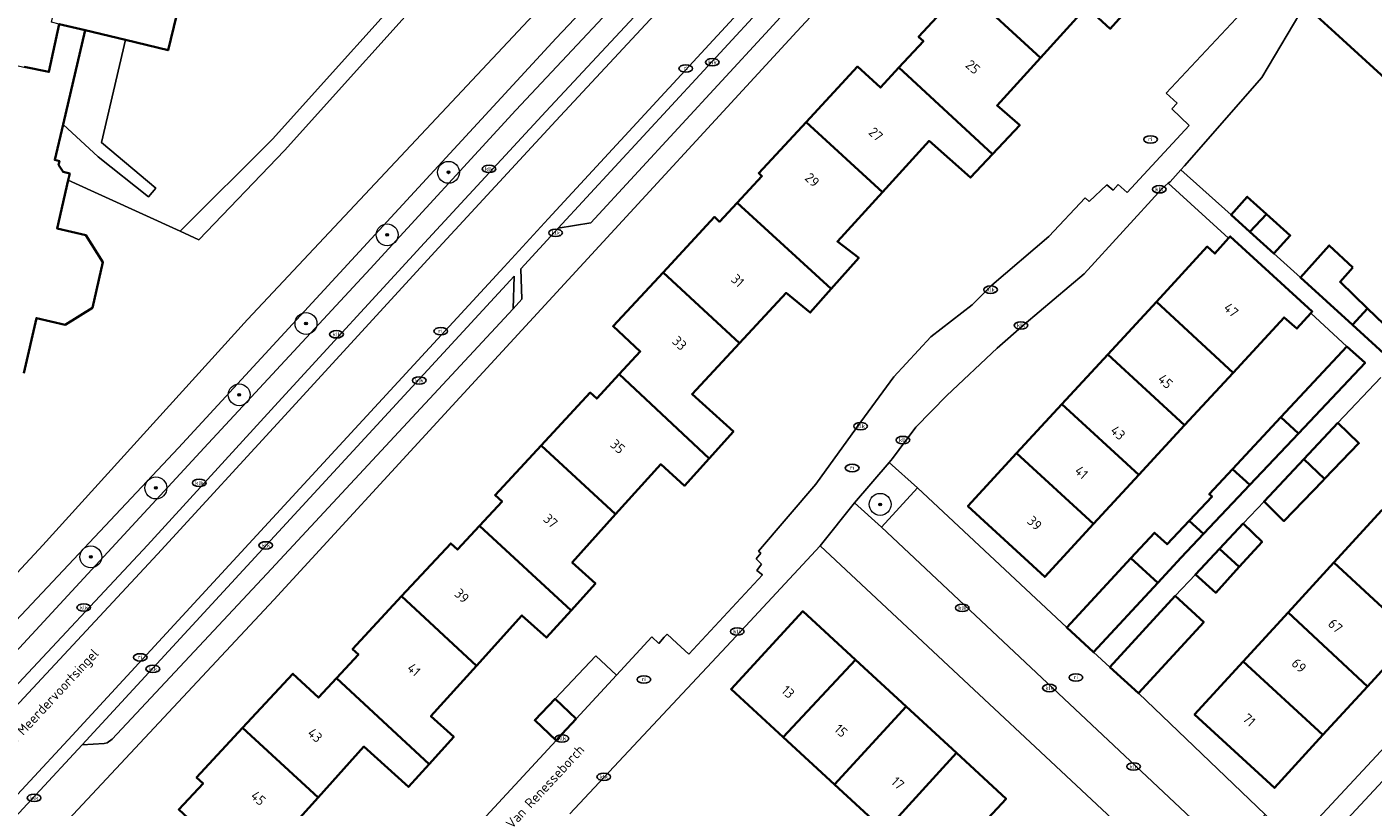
# Model space of a CAD drawing. Header units: metres. Extents: x 103671 to 105190, y 427150 to 429171.
# Tile 193 of 256: x 103835 to 103958, y 428372 to 428443. Entities that reach past the tile are written whole.
import ezdxf
from ezdxf.enums import TextEntityAlignment as Align

# ---------------------------------------------------------------- set-up
doc = ezdxf.new("R2010")
doc.units = ezdxf.units.M
for name, color, linetype, lineweight in [('B-WE-GR-BEPLANTING_CULTUUR_HEESTERS-GV', 253, 'Continuous', 18), ('B-WE-GR-BOOM-S', 253, 'Continuous', 25), ('B-WE-IE-MEUBILAIR-S', 253, 'Continuous', 25), ('B-WE-OG-BEBOUWING-GV', 253, 'Continuous', 35), ('B-WE-OG-BEBOUWING-T18', 7, 'Continuous', 18), ('B-WE-OG-BEBOUWING_OVERBOUWING-GV', 253, 'Continuous', 18), ('B-WE-OG-TERREIN_BEGROEID-GV', 253, 'Continuous', 18), ('B-WE-OG-TERREIN_ERF-GV', 253, 'Continuous', 18), ('B-WE-OG-TERREIN_OEVER-GV', 253, 'Continuous', 18), ('B-WE-OG-TOPOGRAFIE-T18', 7, 'Continuous', 18), ('B-WE-OG-WATER_SLOOT-GV', 253, 'Continuous', 18), ('B-WE-VH-OPENVERHARDING-GV', 253, 'Continuous', 18), ('B-WE-VH-OPENVERHARDING_BETONSTRAATSTEEN-GV', 253, 'Continuous', 18), ('B-WE-VH-OPENVERHARDING_SIERBESTRATING-GV', 253, 'Continuous', 18), ('B-WE-VH-OPENVERHARDING_TEGEL-GV', 253, 'Continuous', 18)]:
    doc.layers.add(name, color=color, linetype=linetype, lineweight=lineweight)
doc.styles.add('NLCS-ISO', font='NLCS-ISO.ttf')
doc.styles.add('NLCS-ISO-M500-T18', font='NLCS-ISO.ttf', dxfattribs={"height": 0.9})

# ---------------------------------------------------------------- blocks, each defined once
blk = doc.blocks.new('SIE-MEUBILAIR_PUT_KOLK-SO')
blk.add_ellipse((0, 0), major_axis=(1.25, 0), ratio=0.54)
at = {"style": 'NLCS-ISO'}
blk.add_text('klk', height=0.75, dxfattribs=at).set_placement((0.03, 0), align=Align.MIDDLE_CENTER)
blk = doc.blocks.new('SIE-MEUBILAIR_PUT_RIOOLPUT-SO')
blk.add_ellipse((0, 0), major_axis=(1.25, 0), ratio=0.54)
at = {"style": 'NLCS-ISO'}
blk.add_text('ri', height=0.75, dxfattribs=at).set_placement((-0.04, 0.07), align=Align.MIDDLE_CENTER)
blk = doc.blocks.new('SGR-BOOM_GBKN-SO')
at = {"linetype": 'ByBlock', "lineweight": 18}
h = blk.add_hatch(color=0, dxfattribs=at)
h.dxf.hatch_style = 1
edge = h.paths.add_edge_path()
edge.add_arc((0, 0), 0.25, 0, 360)
at = {"color": 0, "linetype": 'ByBlock', "lineweight": 18}
for radius in [2, 0.25]:
    blk.add_circle((0, 0), radius, dxfattribs=at)
at = {"color": 0, "linetype": 'ByBlock', "lineweight": 18, "style": 'NLCS-ISO'}
blk.add_attdef('SOORT', (2.5, 0), '', height=1.5, dxfattribs=at)

msp = doc.modelspace()

# ---------------------------------------------------------------- linework, layer by layer
at = {"layer": 'B-WE-GR-BEPLANTING_CULTUUR_HEESTERS-GV', "flags": 128}
for points in [[(103916.594, 428400.903), (103914.016, 428403.227), (103910.852, 428399.541), (103913.322, 428397.327)], [(103963.684, 428374.882), (103961.508, 428376.788), (103949.294, 428363.691), (103951.428, 428361.761)]]:
    msp.add_lwpolyline(points, close=True, dxfattribs=at)
at = {"layer": 'B-WE-OG-BEBOUWING-GV', "flags": 128}
for points in [[(103927.792, 428453.12), (103926.028, 428451.247), (103925.596, 428451.648), (103920.869, 428446.556), (103927.838, 428440.154), (103932.032, 428444.765), (103934.189, 428442.803), (103936.363, 428445.193)], [(103959.617, 428437.943), (103966.206, 428445.061), (103961.264, 428449.581), (103960.253, 428448.476), (103958.264, 428450.296), (103952.729, 428444.243), (103954.718, 428442.424)], [(103923.446, 428431.348), (103925.932, 428434), (103923.866, 428435.787), (103927.838, 428440.154), (103920.869, 428446.556), (103916.7, 428442.066), (103917.143, 428441.654), (103914.913, 428439.251)], [(103913.407, 428427.893), (103917.659, 428432.558), (103921.453, 428429.222), (103923.446, 428431.348), (103914.913, 428439.251), (103913.216, 428437.423), (103911.14, 428439.35), (103906.433, 428434.28)], [(103908.733, 428419.055), (103911.244, 428421.89), (103909.297, 428423.384), (103913.407, 428427.893), (103906.433, 428434.28), (103902.117, 428429.63), (103902.407, 428429.361), (103900.135, 428426.914)], [(103900.349, 428414.104), (103904.613, 428418.692), (103906.819, 428416.894), (103908.733, 428419.055), (103900.135, 428426.914), (103898.538, 428425.194), (103898.074, 428425.625), (103893.381, 428420.569)], [(103948.458, 428425.89), (103946.705, 428427.47), (103945.219, 428425.821), (103946.949, 428424.261)], [(103948.458, 428425.89), (103946.949, 428424.261), (103949.141, 428422.286), (103950.627, 428423.935)], [(103945.4, 428411.418), (103950.056, 428416.466), (103951.226, 428415.433), (103952.488, 428416.838), (103952.63, 428416.997), (103945.15, 428423.849), (103944.993, 428423.675), (103943.745, 428422.286), (103943.052, 428422.925), (103938.413, 428417.894)], [(103956.345, 428421.023), (103954.179, 428423.028), (103951.553, 428420.095), (103956.3, 428415.784), (103957.682, 428417.277), (103955.168, 428419.698)], [(103900.349, 428414.104), (103893.381, 428420.569), (103888.816, 428415.651), (103891.304, 428413.341), (103889.386, 428411.275), (103897.592, 428403.6), (103899.808, 428406.056), (103896.034, 428409.462)], [(103938.413, 428417.894), (103933.967, 428413.074), (103940.988, 428406.633), (103945.4, 428411.418)], [(103957.682, 428417.277), (103956.3, 428415.784), (103960.944, 428411.565), (103962.194, 428412.934)], [(103955.797, 428413.82), (103949.778, 428407.36), (103951.379, 428405.876), (103957.456, 428412.307)], [(103940.988, 428406.633), (103933.967, 428413.074), (103929.792, 428408.547), (103936.818, 428402.111)], [(103882.248, 428404.767), (103889.053, 428398.493), (103893.172, 428403.057), (103895.338, 428401.102), (103897.592, 428403.6), (103889.386, 428411.275), (103887.325, 428409.055), (103886.736, 428409.602)], [(103925.653, 428404.059), (103932.668, 428397.612), (103936.818, 428402.111), (103929.792, 428408.547)], [(103951.379, 428405.876), (103949.778, 428407.36), (103945.362, 428402.62), (103946.937, 428401.175)], [(103953.751, 428401.717), (103956.892, 428404.979), (103954.97, 428406.83), (103951.867, 428403.531)], [(103884.988, 428389.723), (103887.214, 428392.19), (103885.093, 428394.104), (103889.053, 428398.493), (103882.248, 428404.767), (103878.058, 428400.253), (103878.692, 428399.665), (103876.629, 428397.443)], [(103932.668, 428397.612), (103925.653, 428404.059), (103921.213, 428399.244), (103928.217, 428392.785)], [(103951.867, 428403.531), (103948.235, 428399.669), (103950.053, 428397.875), (103953.585, 428401.544), (103953.751, 428401.717)], [(103946.937, 428401.175), (103945.362, 428402.62), (103943.23, 428400.331), (103943.495, 428400.114), (103941.408, 428397.906), (103942.717, 428396.708)], [(103954.605, 428394.09), (103961.865, 428387.377), (103966.243, 428392.154), (103958.977, 428398.861)], [(103869.525, 428391.014), (103876.36, 428384.683), (103880.505, 428389.275), (103882.753, 428387.246), (103884.988, 428389.723), (103876.629, 428397.443), (103874.613, 428395.271), (103874.003, 428395.837)], [(103942.717, 428396.708), (103941.408, 428397.906), (103939.379, 428395.761), (103938.242, 428396.815), (103936.076, 428394.479), (103938.526, 428392.228), (103940.681, 428394.553)], [(103946.34, 428397.655), (103944.179, 428395.357), (103945.967, 428393.691), (103948.046, 428395.973)], [(103945.967, 428393.691), (103944.179, 428395.357), (103941.976, 428393.014), (103943.818, 428391.333)], [(103938.526, 428392.228), (103936.076, 428394.479), (103930.225, 428388.166), (103932.665, 428385.905)], [(103957.661, 428382.79), (103961.865, 428387.377), (103954.605, 428394.09), (103950.428, 428389.532)], [(103876.36, 428384.683), (103869.525, 428391.014), (103865.054, 428386.197), (103865.587, 428385.702), (103863.588, 428383.549), (103872.05, 428375.706), (103874.286, 428378.184), (103872.197, 428380.069)], [(103940.131, 428391.053), (103934.165, 428384.554), (103936.767, 428382.166), (103942.732, 428388.665)], [(103910.934, 428385.227), (103906.14, 428389.647), (103899.598, 428382.551), (103904.347, 428378.172)], [(103953.607, 428378.366), (103957.661, 428382.79), (103950.428, 428389.532), (103946.327, 428385.057)], [(103915.57, 428380.952), (103910.934, 428385.227), (103904.347, 428378.172), (103909.044, 428373.841)], [(103946.327, 428385.057), (103941.892, 428380.217), (103949.182, 428373.537), (103953.607, 428378.366)], [(103872.05, 428375.706), (103863.588, 428383.549), (103861.942, 428381.776), (103859.6, 428383.95), (103855.005, 428379), (103861.898, 428372.671), (103866.081, 428377.307), (103870.167, 428373.62)], [(103885.444, 428379.825), (103883.535, 428381.649), (103881.681, 428379.709), (103883.621, 428377.855), (103884.156, 428378.433)], [(103920.161, 428376.719), (103915.57, 428380.952), (103909.044, 428373.841), (103913.645, 428369.599)], [(103857.532, 428363.841), (103859.903, 428366.468), (103857.917, 428368.26), (103861.898, 428372.671), (103855.005, 428379), (103850.814, 428374.486), (103851.399, 428373.942), (103849.185, 428371.558)], [(103922.614, 428370.3), (103924.686, 428372.547), (103920.161, 428376.719), (103913.645, 428369.599), (103917.764, 428365.801), (103918.18, 428365.417), (103922.596, 428370.23)]]:
    msp.add_lwpolyline(points, close=True, dxfattribs=at)
for points in [[(103838.278, 428443.224), (103840.632, 428442.659), (103844.328, 428441.772), (103848.216, 428440.838), (103848.97, 428443.979)], [(103835.048, 428411.382), (103836.202, 428416.391), (103838.824, 428415.793), (103841.298, 428417.334), (103842.257, 428421.494), (103840.707, 428423.962), (103838.088, 428424.573), (103839.105, 428428.985), (103839.243, 428429.582), (103838.638, 428429.734), (103838.221, 428430.393), (103838.297, 428430.727), (103837.869, 428430.824), (103838.623, 428434.052), (103840.632, 428442.659), (103838.278, 428443.224), (103837.328, 428438.857), (103835.078, 428439.333)]]:
    msp.add_lwpolyline(points, dxfattribs=at)
at = {"layer": 'B-WE-OG-BEBOUWING_OVERBOUWING-GV', "flags": 128}
msp.add_lwpolyline([(103889.13, 428383.805), (103887.248, 428385.581), (103883.535, 428381.649), (103885.444, 428379.825)], close=True, dxfattribs=at)
at = {"layer": 'B-WE-OG-TERREIN_BEGROEID-GV', "flags": 128}
for points in [[(103896.038, 428455.032), (103883.64, 428441.945), (103849.175, 428404.562), (103813.735, 428366.894), (103799.5, 428350.525), (103794.057, 428344.926), (103790.451, 428340.756), (103795.07, 428343.985), (103795.666, 428344.402)], [(103830.605, 428381.96), (103851.501, 428404.555), (103866.646, 428420.897), (103879.962, 428435.383), (103893.475, 428449.8)]]:
    msp.add_lwpolyline(points, dxfattribs=at)
at = {"layer": 'B-WE-OG-TERREIN_ERF-GV', "flags": 128}
for points in [[(103922.877, 428461.132), (103905.594, 428442.56), (103884.03, 428419.113), (103874.138, 428408.405), (103857.848, 428390.705), (103830.344, 428361.274)], [(103848.97, 428443.979), (103848.216, 428440.838), (103844.328, 428441.772), (103842.146, 428432.424), (103847.106, 428428.26), (103846.429, 428427.476), (103841.842, 428431.122), (103838.623, 428434.052), (103837.869, 428430.824), (103838.297, 428430.727), (103838.221, 428430.393), (103838.638, 428429.734), (103839.243, 428429.582), (103839.105, 428428.985), (103849.308, 428424.314), (103857.753, 428432.733), (103872.866, 428449.542)], [(103849.185, 428371.558), (103851.399, 428373.942), (103850.814, 428374.486), (103855.005, 428379), (103859.6, 428383.95), (103861.942, 428381.776), (103863.588, 428383.549), (103865.587, 428385.702), (103865.054, 428386.197), (103869.525, 428391.014), (103874.003, 428395.837), (103874.613, 428395.271), (103876.629, 428397.443), (103878.692, 428399.665), (103878.058, 428400.253), (103882.248, 428404.767), (103886.736, 428409.602), (103887.325, 428409.055), (103889.386, 428411.275), (103891.304, 428413.341), (103888.816, 428415.651), (103893.381, 428420.569), (103898.074, 428425.625), (103898.538, 428425.194), (103900.135, 428426.914), (103902.407, 428429.361), (103902.117, 428429.63), (103906.433, 428434.28), (103911.14, 428439.35), (103913.216, 428437.423), (103914.913, 428439.251), (103917.143, 428441.654), (103916.7, 428442.066), (103920.869, 428446.556)], [(103936.363, 428445.193), (103934.189, 428442.803), (103932.032, 428444.765), (103927.838, 428440.154), (103923.866, 428435.787), (103925.932, 428434), (103923.446, 428431.348), (103921.453, 428429.222), (103917.659, 428432.558), (103913.407, 428427.893), (103909.297, 428423.384), (103911.244, 428421.89), (103908.733, 428419.055), (103906.819, 428416.894), (103904.613, 428418.692), (103900.349, 428414.104), (103896.034, 428409.462), (103899.808, 428406.056), (103897.592, 428403.6), (103895.338, 428401.102), (103893.172, 428403.057), (103889.053, 428398.493), (103885.093, 428394.104), (103887.214, 428392.19), (103884.988, 428389.723), (103882.753, 428387.246), (103880.505, 428389.275), (103876.36, 428384.683), (103872.197, 428380.069), (103874.286, 428378.184), (103872.05, 428375.706), (103870.167, 428373.62), (103866.081, 428377.307), (103861.898, 428372.671), (103857.917, 428368.26)], [(103875.358, 428368.92), (103883.621, 428377.855), (103881.681, 428379.709), (103883.535, 428381.649), (103887.248, 428385.581), (103889.13, 428383.805), (103892.374, 428387.309), (103892.998, 428386.712), (103893.5, 428387.274), (103893.75, 428387.554), (103894.629, 428386.753), (103895.747, 428385.734), (103902.466, 428392.959), (103901.956, 428393.374), (103902.382, 428393.931), (103901.873, 428394.426), (103902.297, 428394.944), (103902.102, 428395.147), (103907.327, 428401.241), (103911.423, 428406.931), (103914.443, 428411.034), (103917.808, 428414.674), (103921.58, 428417.609), (103923.385, 428419.409), (103928.595, 428423.832), (103931.919, 428427.36), (103932.265, 428427.044), (103933.897, 428428.544), (103934.452, 428428.083), (103934.912, 428428.583), (103935.751, 428427.851), (103941.412, 428433.973), (103939.81, 428435.481), (103940.293, 428436.014), (103939.308, 428436.914), (103946.15, 428444.216)], [(103951.487, 428444.181), (103948.038, 428438.339), (103940.972, 428430.287), (103940.653, 428429.937), (103945.219, 428425.821), (103946.705, 428427.47), (103948.458, 428425.89), (103950.627, 428423.935), (103949.141, 428422.286), (103951.553, 428420.095), (103954.179, 428423.028), (103956.345, 428421.023), (103955.168, 428419.698), (103957.682, 428417.277), (103962.194, 428412.934)], [(103958.879, 428410.986), (103954.97, 428406.83), (103956.892, 428404.979), (103953.751, 428401.717), (103953.585, 428401.544), (103950.053, 428397.875), (103948.235, 428399.669), (103946.34, 428397.655), (103948.046, 428395.973), (103945.967, 428393.691), (103943.818, 428391.333), (103941.976, 428393.014), (103940.131, 428391.053), (103942.732, 428388.665), (103936.767, 428382.166), (103948.325, 428371.121), (103951.079, 428368.479), (103951.138, 428368.543), (103976.016, 428395.284)], [(103961.865, 428387.377), (103957.661, 428382.79), (103953.607, 428378.366), (103949.182, 428373.537), (103941.892, 428380.217), (103946.327, 428385.057), (103950.428, 428389.532), (103954.605, 428394.09), (103958.977, 428398.861)], [(103942.811, 428362.834), (103907.722, 428395.632), (103900.5, 428387.873), (103884.863, 428371.158)]]:
    msp.add_lwpolyline(points, dxfattribs=at)
for points in [[(103975.519, 428436.543), (103980.035, 428432.412), (103977.936, 428430.116), (103982.479, 428425.961), (103987.206, 428421.637), (103991.845, 428417.394), (103985.399, 428410.347), (103980.707, 428414.639), (103975.986, 428418.957), (103971.011, 428423.508), (103973.01, 428425.693), (103968.929, 428429.425), (103964.271, 428433.686), (103959.617, 428437.943), (103954.718, 428442.424), (103952.729, 428444.243), (103958.264, 428450.296), (103960.253, 428448.476), (103961.264, 428449.581), (103966.206, 428445.061), (103970.886, 428440.781)], [(103929.792, 428408.547), (103933.967, 428413.074), (103938.413, 428417.894), (103943.052, 428422.925), (103943.745, 428422.286), (103944.993, 428423.675), (103939.488, 428428.696), (103938.94, 428428.217), (103931.816, 428420.437), (103926.352, 428415.803), (103923.87, 428413.662), (103919.282, 428409.348), (103916.455, 428406.446), (103914.919, 428404.394), (103914.315, 428403.575), (103914.016, 428403.227), (103916.594, 428400.903), (103930.225, 428388.166), (103936.076, 428394.479), (103938.242, 428396.815), (103939.379, 428395.761), (103941.408, 428397.906), (103943.495, 428400.114), (103943.23, 428400.331), (103945.362, 428402.62), (103949.778, 428407.36), (103955.797, 428413.82), (103952.488, 428416.838), (103951.226, 428415.433), (103950.056, 428416.466), (103945.4, 428411.418), (103940.988, 428406.633), (103936.818, 428402.111), (103932.668, 428397.612), (103928.217, 428392.785), (103921.213, 428399.244), (103925.653, 428404.059)], [(103904.347, 428378.172), (103899.598, 428382.551), (103906.14, 428389.647), (103910.934, 428385.227), (103915.57, 428380.952), (103920.161, 428376.719), (103924.686, 428372.547), (103922.614, 428370.3), (103927.183, 428366.087), (103931.715, 428361.909), (103936.36, 428357.626), (103929.848, 428350.564), (103925.261, 428354.794), (103920.662, 428359.034), (103915.723, 428363.588), (103917.764, 428365.801), (103913.645, 428369.599), (103909.044, 428373.841)]]:
    msp.add_lwpolyline(points, close=True, dxfattribs=at)
at = {"layer": 'B-WE-OG-TERREIN_OEVER-GV', "flags": 128}
for points in [[(103883.64, 428441.945), (103896.038, 428455.032), (103907.314, 428467.63), (103908.907, 428472.179), (103907.169, 428475.647), (103904.996, 428478.486), (103902.774, 428480.033), (103898.769, 428475.474), (103900.167, 428475.639), (103901.881, 428475.251), (103903.35, 428474.029), (103905.245, 428471.184), (103904.708, 428469.168), (103888.085, 428451.022), (103855.465, 428416.274), (103836.774, 428395.679), (103819.898, 428377.534), (103796.468, 428352.231), (103791.717, 428347.099), (103794.057, 428344.926), (103799.5, 428350.525), (103813.735, 428366.894), (103849.175, 428404.562)], [(103898.769, 428475.474), (103902.774, 428480.033), (103902.559, 428480.183), (103901.269, 428479.876), (103900.215, 428479.26), (103893.111, 428471.543), (103872.866, 428449.542), (103857.753, 428432.733), (103849.308, 428424.314), (103851.009, 428423.535), (103858.844, 428431.704), (103873.94, 428448.493), (103894.215, 428470.527)]]:
    msp.add_lwpolyline(points, close=True, dxfattribs=at)
at = {"layer": 'B-WE-OG-WATER_SLOOT-GV', "flags": 128}
for points in [[(103819.898, 428377.534), (103836.774, 428395.679), (103855.465, 428416.274), (103888.085, 428451.022)], [(103873.94, 428448.493), (103858.844, 428431.704), (103851.009, 428423.535), (103849.308, 428424.314), (103839.105, 428428.985), (103838.088, 428424.573), (103840.707, 428423.962), (103842.257, 428421.494), (103841.298, 428417.334), (103838.824, 428415.793), (103836.202, 428416.391), (103835.048, 428411.382)]]:
    msp.add_lwpolyline(points, dxfattribs=at)
at = {"layer": 'B-WE-VH-OPENVERHARDING-GV', "flags": 128}
msp.add_lwpolyline([(103844.328, 428441.772), (103840.632, 428442.659), (103838.623, 428434.052), (103841.842, 428431.122), (103846.429, 428427.476), (103847.106, 428428.26), (103842.146, 428432.424)], close=True, dxfattribs=at)
at = {"layer": 'B-WE-VH-OPENVERHARDING_BETONSTRAATSTEEN-GV', "flags": 128}
for points in [[(103878.883, 428421.078), (103882.903, 428425.465), (103936.2, 428483.166), (103931.873, 428486.921), (103912.865, 428466.048), (103895.456, 428447.155), (103883.599, 428434.396), (103872.543, 428422.431), (103859.193, 428407.869), (103847.239, 428394.845), (103834.638, 428381.339), (103828.991, 428375.216), (103823.331, 428369.442), (103818.552, 428363.933), (103813.623, 428358.61), (103806.557, 428350.92), (103801.339, 428345.135), (103798.744, 428342.347), (103794.351, 428339.116)], [(103803.974, 428454.643), (103797.746, 428447.699), (103801.605, 428446.834), (103808.932, 428445.191), (103808.97, 428445.182), (103809.035, 428445.385), (103813.557, 428444.359), (103813.515, 428444.173), (103834.362, 428439.434), (103835.066, 428439.278), (103835.078, 428439.333), (103837.328, 428438.857), (103838.278, 428443.224), (103837.558, 428443.397), (103839.08, 428449.96), (103835.846, 428450.71), (103834.691, 428445.414), (103822.404, 428448.169), (103823.499, 428453.152)], [(103801.624, 428333.443), (103807.536, 428343.025), (103811.938, 428349.032), (103815.833, 428352.797), (103818.128, 428355.242), (103818.599, 428355.744), (103821.815, 428359.332), (103826.737, 428364.631), (103839.455, 428378.322), (103878.883, 428421.078)]]:
    msp.add_lwpolyline(points, dxfattribs=at)
for points in [[(103919.102, 428460.209), (103927.891, 428470.334), (103927.781, 428472.209), (103883.821, 428424.617), (103886.78, 428425.1), (103902.746, 428442.373)], [(103879.719, 428417.244), (103879.802, 428420.23), (103840.374, 428377.474), (103842.385, 428377.587), (103842.666, 428377.659), (103843.1, 428377.969), (103857.235, 428393.057)], [(103934.165, 428384.554), (103932.665, 428385.905), (103930.225, 428388.166), (103916.594, 428400.903), (103913.322, 428397.327), (103945.114, 428367.47), (103948.325, 428371.121), (103936.767, 428382.166)]]:
    msp.add_lwpolyline(points, close=True, dxfattribs=at)
at = {"layer": 'B-WE-VH-OPENVERHARDING_SIERBESTRATING-GV', "flags": 128}
for points in [[(103946.15, 428444.216), (103939.308, 428436.914), (103940.293, 428436.014), (103939.81, 428435.481), (103941.412, 428433.973), (103935.751, 428427.851), (103934.912, 428428.583), (103934.452, 428428.083), (103933.897, 428428.544), (103932.265, 428427.044), (103931.919, 428427.36), (103928.595, 428423.832), (103923.385, 428419.409), (103921.58, 428417.609), (103917.808, 428414.674), (103914.443, 428411.034), (103911.423, 428406.931), (103907.327, 428401.241), (103902.102, 428395.147), (103902.297, 428394.944), (103901.873, 428394.426), (103902.382, 428393.931), (103901.956, 428393.374), (103902.466, 428392.959), (103895.747, 428385.734), (103894.629, 428386.753), (103893.75, 428387.554), (103893.5, 428387.274), (103892.998, 428386.712), (103892.374, 428387.309), (103889.13, 428383.805), (103885.444, 428379.825), (103884.156, 428378.433), (103883.621, 428377.855), (103875.358, 428368.92)], [(103884.863, 428371.158), (103900.5, 428387.873), (103907.722, 428395.632), (103910.852, 428399.541), (103914.016, 428403.227), (103914.315, 428403.575), (103914.919, 428404.394), (103916.455, 428406.446), (103919.282, 428409.348), (103923.87, 428413.662), (103926.352, 428415.803), (103931.816, 428420.437), (103938.94, 428428.217), (103939.488, 428428.696), (103939.651, 428428.838), (103940.653, 428429.937), (103940.972, 428430.287), (103948.038, 428438.339), (103951.487, 428444.181)]]:
    msp.add_lwpolyline(points, dxfattribs=at)
msp.add_lwpolyline([(103913.322, 428397.327), (103910.852, 428399.541), (103907.722, 428395.632), (103942.811, 428362.834), (103947.94, 428358.039), (103952.527, 428353.724), (103956.121, 428357.572), (103951.428, 428361.761), (103949.294, 428363.691), (103947.844, 428365.002), (103945.114, 428367.47)], close=True, dxfattribs=at)
at = {"layer": 'B-WE-VH-OPENVERHARDING_TEGEL-GV', "flags": 128}
for points in [[(103927.781, 428472.209), (103937.154, 428482.337), (103936.2, 428483.166), (103882.903, 428425.465), (103878.883, 428421.078), (103839.455, 428378.322), (103826.737, 428364.631), (103821.815, 428359.332), (103818.599, 428355.744), (103818.128, 428355.242), (103815.833, 428352.797), (103811.938, 428349.032), (103807.536, 428343.025), (103801.624, 428333.443), (103799.032, 428329.113), (103796.58, 428325.005), (103796.25, 428324.626), (103795.012, 428325.703), (103793.953, 428323.838), (103793.533, 428322.909)], [(103858.272, 428408.714), (103871.623, 428423.277), (103882.682, 428435.245), (103894.538, 428448.004), (103911.943, 428466.892), (103916.203, 428471.57), (103914.688, 428473.07), (103914.116, 428472.397), (103893.475, 428449.8), (103879.962, 428435.383), (103866.646, 428420.897), (103851.501, 428404.555), (103830.605, 428381.96), (103812.998, 428362.99), (103802.288, 428351.236), (103798.751, 428347.6), (103796.528, 428345.268)], [(103796.729, 428322.442), (103808.728, 428342.162), (103812.877, 428347.842), (103813.355, 428348.413), (103814.359, 428349.499), (103816.906, 428352.254), (103816.921, 428352.269), (103819.13, 428354.505), (103819.51, 428354.889), (103822.731, 428358.481), (103824.594, 428360.486), (103827.653, 428363.78), (103840.374, 428377.474), (103879.802, 428420.23), (103879.719, 428417.244), (103880.499, 428418.117), (103880.412, 428420.896), (103883.821, 428424.617), (103927.781, 428472.209)], [(103894.538, 428448.004), (103882.682, 428435.245), (103871.623, 428423.277), (103858.272, 428408.714), (103846.321, 428395.694), (103833.721, 428382.189)], [(103834.638, 428381.339), (103847.239, 428394.845), (103859.193, 428407.869), (103872.543, 428422.431), (103883.599, 428434.396), (103895.456, 428447.155)], [(103960.944, 428411.565), (103956.3, 428415.784), (103951.553, 428420.095), (103949.141, 428422.286), (103946.949, 428424.261), (103945.219, 428425.821), (103940.653, 428429.937), (103939.651, 428428.838), (103939.488, 428428.696), (103944.993, 428423.675), (103945.15, 428423.849), (103952.63, 428416.997), (103952.488, 428416.838), (103955.797, 428413.82), (103957.456, 428412.307), (103951.379, 428405.876), (103946.937, 428401.175), (103942.717, 428396.708), (103940.681, 428394.553), (103938.526, 428392.228), (103932.665, 428385.905)], [(103932.665, 428385.905), (103934.165, 428384.554), (103940.131, 428391.053), (103941.976, 428393.014), (103944.179, 428395.357), (103946.34, 428397.655), (103948.235, 428399.669), (103951.867, 428403.531), (103954.97, 428406.83), (103958.879, 428410.986)], [(103795.666, 428344.402), (103795.07, 428343.985), (103790.451, 428340.756), (103783, 428334.124), (103784.184, 428332.463), (103788.933, 428336.693), (103791.175, 428338.697), (103791.964, 428339.314), (103797.797, 428343.443), (103800.324, 428346.167), (103803.548, 428349.646), (103812.704, 428359.457), (103817.621, 428364.767), (103822.412, 428370.29), (103828.085, 428376.077), (103833.721, 428382.189), (103846.321, 428395.694), (103858.272, 428408.714)], [(103976.016, 428395.284), (103951.138, 428368.543), (103951.079, 428368.479), (103947.844, 428365.002), (103949.294, 428363.691), (103961.508, 428376.788)]]:
    msp.add_lwpolyline(points, dxfattribs=at)
msp.add_lwpolyline([(103905.594, 428442.56), (103922.877, 428461.132), (103940.076, 428479.8), (103937.154, 428482.337), (103927.781, 428472.209), (103927.891, 428470.334), (103919.102, 428460.209), (103902.746, 428442.373), (103886.78, 428425.1), (103883.821, 428424.617), (103880.412, 428420.896), (103880.499, 428418.117), (103879.719, 428417.244), (103857.235, 428393.057), (103843.1, 428377.969), (103842.666, 428377.659), (103842.385, 428377.587), (103840.374, 428377.474), (103827.653, 428363.78), (103830.344, 428361.274), (103857.848, 428390.705), (103874.138, 428408.405), (103884.03, 428419.113)], close=True, dxfattribs=at)

# ---------------------------------------------------------------- block references
at = {"layer": 'B-WE-GR-BOOM-S', "xscale": 0.5, "yscale": 0.5, "zscale": 0.5}
for p in [(103873.8, 428429.7), (103868.2, 428424), (103860.8, 428415.9), (103854.7, 428409.4), (103847.1, 428400.9), (103913.2, 428399.4), (103841.157, 428394.611)]:
    msp.add_blockref('SGR-BOOM_GBKN-SO', p, dxfattribs=at)
at = {"layer": 'B-WE-IE-MEUBILAIR-S', "xscale": 0.5, "yscale": 0.5, "zscale": 0.5}
for name, p in [('SIE-MEUBILAIR_PUT_RIOOLPUT-SO', (103895.459, 428439.171)), ('SIE-MEUBILAIR_PUT_KOLK-SO', (103897.88, 428439.74)), ('SIE-MEUBILAIR_PUT_RIOOLPUT-SO', (103937.872, 428432.7)), ('SIE-MEUBILAIR_PUT_KOLK-SO', (103877.5, 428430.01)), ('SIE-MEUBILAIR_PUT_KOLK-SO', (103938.67, 428428.15)), ('SIE-MEUBILAIR_PUT_KOLK-SO', (103883.58, 428424.18)), ('SIE-MEUBILAIR_PUT_KOLK-SO', (103923.27, 428418.99)), ('SIE-MEUBILAIR_PUT_KOLK-SO', (103926.05, 428415.73)), ('SIE-MEUBILAIR_PUT_KOLK-SO', (103863.58, 428414.92)), ('SIE-MEUBILAIR_PUT_RIOOLPUT-SO', (103873.09, 428415.204)), ('SIE-MEUBILAIR_PUT_KOLK-SO', (103871.13, 428410.71)), ('SIE-MEUBILAIR_PUT_KOLK-SO', (103911.41, 428406.54)), ('SIE-MEUBILAIR_PUT_KOLK-SO', (103915.28, 428405.27)), ('SIE-MEUBILAIR_PUT_RIOOLPUT-SO', (103910.643, 428402.72)), ('SIE-MEUBILAIR_PUT_KOLK-SO', (103851.05, 428401.36)), ('SIE-MEUBILAIR_PUT_KOLK-SO', (103857.13, 428395.66)), ('SIE-MEUBILAIR_PUT_KOLK-SO', (103840.52, 428389.99)), ('SIE-MEUBILAIR_PUT_KOLK-SO', (103920.69, 428389.96)), ('SIE-MEUBILAIR_PUT_KOLK-SO', (103900.16, 428387.8)), ('SIE-MEUBILAIR_PUT_RIOOLPUT-SO', (103845.668, 428385.442)), ('SIE-MEUBILAIR_PUT_KOLK-SO', (103846.82, 428384.39)), ('SIE-MEUBILAIR_PUT_RIOOLPUT-SO', (103891.636, 428383.426)), ('SIE-MEUBILAIR_PUT_RIOOLPUT-SO', (103931.068, 428383.606)), ('SIE-MEUBILAIR_PUT_KOLK-SO', (103928.64, 428382.65)), ('SIE-MEUBILAIR_PUT_KOLK-SO', (103884.15, 428378.04)), ('SIE-MEUBILAIR_PUT_KOLK-SO', (103936.32, 428375.48)), ('SIE-MEUBILAIR_PUT_KOLK-SO', (103887.97, 428374.54)), ('SIE-MEUBILAIR_PUT_KOLK-SO', (103835.98, 428372.62))]:
    msp.add_blockref(name, p, dxfattribs=at)

# ---------------------------------------------------------------- texts
at = {"layer": 'B-WE-OG-BEBOUWING-T18', "style": 'NLCS-ISO-M500-T18'}
for s, rotation, p in [('25', 317.7, (103921.661, 428439.308)), ('27', 317.7, (103912.809, 428433.174)), ('29', 317.1, (103906.994, 428429.005)), ('31', 317.1, (103900.197, 428419.817)), ('47', 317.3, (103945.231, 428417.135)), ('33', 317.1, (103894.888, 428414.104)), ('45', 317.3, (103939.232, 428410.63)), ('43', 317.3, (103934.902, 428405.934)), ('35', 317.9, (103889.248, 428404.679)), ('41', 317.3, (103931.569, 428402.32)), ('37', 317.9, (103883.122, 428397.89)), ('39', 317.3, (103927.297, 428397.688)), ('39', 317.1, (103875.02, 428391.053)), ('67', 317.5, (103954.742, 428388.32)), ('41', 317.9, (103870.645, 428384.32)), ('69', 317.5, (103951.422, 428384.697)), ('13', 317.3, (103904.796, 428382.288)), ('71', 317.5, (103946.869, 428379.728)), ('43', 317.9, (103861.624, 428378.339)), ('15', 317.3, (103909.617, 428378.754)), ('17', 317.3, (103914.811, 428373.964)), ('45', 317.9, (103856.445, 428372.599))]:
    msp.add_text(s, height=0.9, rotation=rotation, dxfattribs=at).set_placement(p, align=Align.MIDDLE)
at = {"layer": 'B-WE-OG-TOPOGRAFIE-T18', "style": 'NLCS-ISO-M500-T18'}
for s, rotation, p in [('Pompe van Meerdervoortsingel', 47, (103836.095, 428379.902)), ('Van Renesseborch', 47.2, (103882.608, 428373.65))]:
    msp.add_text(s, height=0.9, rotation=rotation, dxfattribs=at).set_placement(p, align=Align.MIDDLE)

doc.saveas('drawing.dxf')
